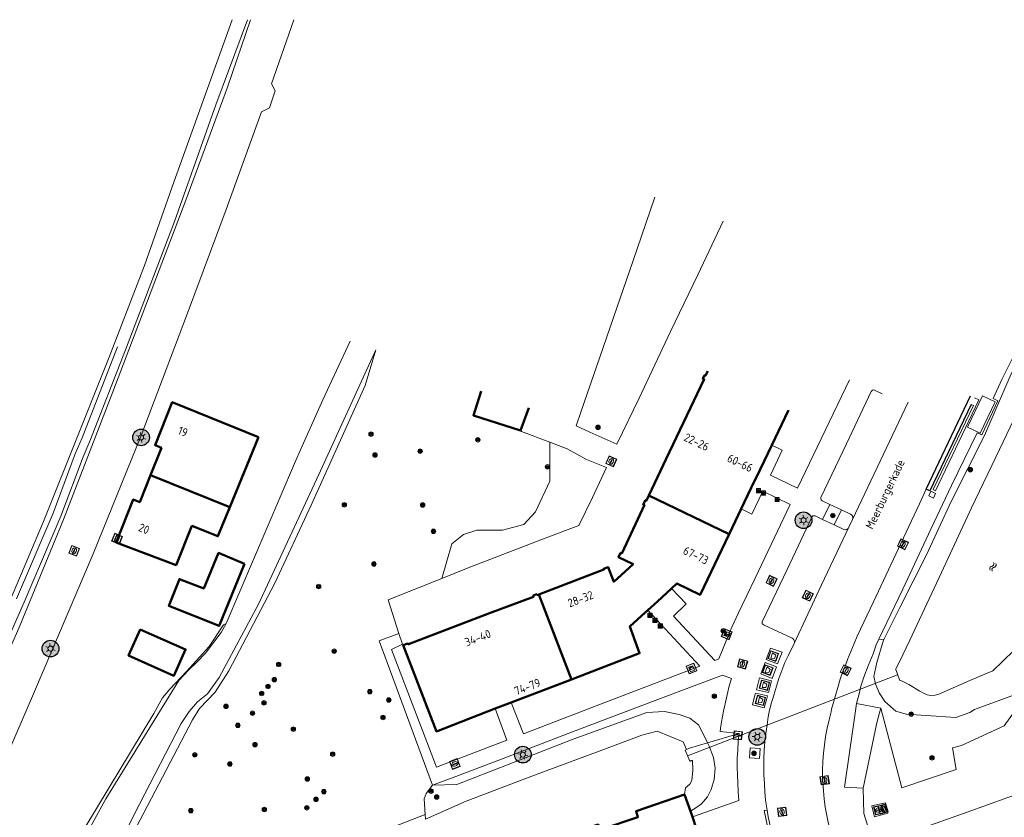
# Model space of a CAD drawing. Header units: metres. Extents: x 94279 to 96109, y 461866 to 463040.
# Tile 150 of 175: x 95163 to 95281, y 462944 to 463040. Entities that reach past the tile are written whole.
import ezdxf
from ezdxf.enums import TextEntityAlignment as Align

# ---------------------------------------------------------------- set-up
doc = ezdxf.new("R2010")
doc.units = ezdxf.units.M
doc.layers.get('0').update_dxf_attribs({"linetype": 'CONTINUOUS'})
for name, color, linetype, lineweight in [('B-WE-OV-LICHTMAST', 252, 'CONTINUOUS', 25), ('B_BEBOUWINGSGRENS_0', 132, 'CONTINUOUS', 50), ('B_LUIFEL_1', 132, 'CONTINUOUS', 50), ('B_TUSSENMUUR_0', 132, 'CONTINUOUS', 50), ('G_GRENS_ALGEMEEN_0', 251, 'CONTINUOUS', 13), ('K_DUIKER_LIJN_-1', 251, 'CONTINUOUS', 13), ('Q_AFVAL_APART_PLAATS_0', 251, 'CONTINUOUS', 13), ('Q_BOOM_0', 251, 'CONTINUOUS', 13), ('Q_BRANDKRAAN_0', 251, 'CONTINUOUS', 13), ('Q_CAI-KAST_0', 251, 'CONTINUOUS', 13), ('Q_ELEKTRAKAST_0', 251, 'CONTINUOUS', 13), ('Q_FIETSENREK_0', 251, 'CONTINUOUS', 13), ('Q_INSPECTIE_OF_RIOOLPUT_0', 251, 'CONTINUOUS', 13), ('Q_KOLK_0', 251, 'CONTINUOUS', 13), ('Q_LICHTMAST_0', 251, 'CONTINUOUS', 13), ('Q_LIJNAFWATERING_LIJN_0', 251, 'CONTINUOUS', 13), ('Q_PAAL_STEEN_0', 251, 'CONTINUOUS', 13), ('Q_STRAATNAAMBORD_0', 251, 'CONTINUOUS', 13), ('Q_WATERLEIDINGPUT_0', 251, 'CONTINUOUS', 13), ('S_GBKN_SYMBOOL_WATER_0', 251, 'CONTINUOUS', 13), ('T_CULTUURGRENS_0', 251, 'CONTINUOUS', 13), ('T_GBKN_ABRI_0', 251, 'CONTINUOUS', 13), ('T_HEK_0', 251, 'CONTINUOUS', 13), ('T_HEK_LIJN_0', 251, 'CONTINUOUS', 13), ('T_WALBESCHERMING_0', 251, 'CONTINUOUS', 13), ('V_BLINDENGELEIDESTROOK_0', 251, 'CONTINUOUS', 13), ('V_WEGGRENS_0', 251, 'CONTINUOUS', 13), ('W_WATERGRENS_0', 251, 'CONTINUOUS', 13), ('Z_GBKN_HUISNUMMER_0', 251, 'CONTINUOUS', 13), ('Z_STRAATNAAM_0', 251, 'CONTINUOUS', 13)]:
    doc.layers.add(name, color=color, linetype=linetype, lineweight=lineweight)
doc.layers.add('Busperron_0', color=251, linetype='CONTINUOUS')
doc.styles.get("Standard").update_dxf_attribs({"font": 'isocp.shx'})

# ---------------------------------------------------------------- blocks, each defined once
blk = doc.blocks.new('Q_PAAL_STEEN')
for points in [[(-0.5, 0.5), (0.5, 0.5), (0.5, -0.5), (-0.5, -0.5)], [(-0.08, 0.33), (0.07, 0.33), (0.07, -0.33), (-0.08, -0.33)]]:
    blk.add_lwpolyline(points, close=True)
blk.add_lwpolyline([(-0.44, 0.46), (0.44, 0.46, -0.414214), (0.46, 0.44), (0.46, -0.44, -0.414214), (0.44, -0.46), (-0.44, -0.46, -0.414214), (-0.46, -0.44), (-0.46, 0.44), (-0.46, 0.44), (-0.46, 0.45), (-0.46, 0.45), (-0.46, 0.45), (-0.46, 0.45), (-0.46, 0.45), (-0.46, 0.45), (-0.46, 0.46), (-0.46, 0.46), (-0.46, 0.46), (-0.45, 0.46), (-0.45, 0.46), (-0.45, 0.46), (-0.45, 0.46), (-0.45, 0.46), (-0.45, 0.46), (-0.44, 0.46), (-0.44, 0.46)], format="xyb")
blk = doc.blocks.new('Q_KOLK')
blk.add_lwpolyline([(-0.5, 0.5), (0.5, 0.5), (0.5, -0.5), (-0.5, -0.5)], close=True)
for points in [[(-0.44, 0.46), (0.44, 0.46, -0.414214), (0.46, 0.44), (0.46, -0.44, -0.414214), (0.44, -0.46), (-0.44, -0.46, -0.414214), (-0.46, -0.44), (-0.46, 0.44, -0.414214), (-0.44, 0.46)], [(-0.34, 0.1, 0.380426), (-0.28, -0.18)], [(-0.01, 0.27, 0.240218), (-0.34, 0.1)], [(-0.19, 0.04, 0.853344), (-0.19, -0.03)], [(0.33, 0.11, 0.240191), (-0.01, 0.27)], [(0.18, -0.03, 0.849746), (0.18, 0.04)], [(0.27, -0.18, 0.380426), (0.33, 0.11)], [(-0.28, -0.18, 0.148452), (0.01, -0.26)], [(0.01, -0.26, 0.131742), (0.27, -0.18)]]:
    blk.add_lwpolyline(points, format="xyb")
for points in [[(-0.19, 0.04), (0.18, 0.04)], [(0.18, -0.03), (-0.19, -0.03)]]:
    blk.add_lwpolyline(points)
blk = doc.blocks.new('Q_WATERLEIDINGPUT')
blk.add_lwpolyline([(-0.5, 0.5), (0.5, 0.5), (0.5, -0.5), (-0.5, -0.5)], close=True)
for points in [[(-0.44, 0.46), (0.44, 0.46, -0.414214), (0.46, 0.44), (0.46, -0.44, -0.414214), (0.44, -0.46), (-0.44, -0.46, -0.414214), (-0.46, -0.44), (-0.46, 0.44), (-0.46, 0.44), (-0.46, 0.45), (-0.46, 0.45), (-0.46, 0.45), (-0.46, 0.45), (-0.46, 0.45), (-0.46, 0.45), (-0.46, 0.46), (-0.46, 0.46), (-0.46, 0.46), (-0.45, 0.46), (-0.45, 0.46), (-0.45, 0.46), (-0.45, 0.46), (-0.45, 0.46), (-0.45, 0.46), (-0.44, 0.46), (-0.44, 0.46)], [(-0.34, 0.1, 0.380426), (-0.28, -0.18)], [(-0.01, 0.27, 0.240218), (-0.34, 0.1)], [(-0.19, 0.04, 0.853344), (-0.19, -0.03)], [(0.33, 0.11, 0.240191), (-0.01, 0.27)], [(0.18, -0.03, 0.849746), (0.18, 0.04)], [(0.27, -0.18, 0.380426), (0.33, 0.11)], [(-0.28, -0.18, 0.148452), (0.01, -0.26)], [(0.01, -0.26, 0.131742), (0.27, -0.18)]]:
    blk.add_lwpolyline(points, format="xyb")
for points in [[(-0.19, 0.04), (0.18, 0.04)], [(0.18, -0.03), (-0.19, -0.03)]]:
    blk.add_lwpolyline(points)
blk = doc.blocks.new('Q_BRANDKRAAN')
blk.add_lwpolyline([(-0.5, 0.5), (0.5, 0.5), (0.5, -0.5), (-0.5, -0.5)], close=True)
for points in [[(-0.44, 0.46), (0.44, 0.46, -0.414214), (0.46, 0.44), (0.46, -0.44, -0.414214), (0.44, -0.46), (-0.44, -0.46, -0.414214), (-0.46, -0.44), (-0.46, 0.44), (-0.46, 0.44), (-0.46, 0.45), (-0.46, 0.45), (-0.46, 0.45), (-0.46, 0.45), (-0.46, 0.45), (-0.46, 0.45), (-0.46, 0.46), (-0.46, 0.46), (-0.46, 0.46), (-0.45, 0.46), (-0.45, 0.46), (-0.45, 0.46), (-0.45, 0.46), (-0.45, 0.46), (-0.45, 0.46), (-0.44, 0.46), (-0.44, 0.46)], [(-0.34, 0.1, 0.380426), (-0.28, -0.18)], [(-0.01, 0.27, 0.240218), (-0.34, 0.1)], [(-0.19, 0.04, 0.853344), (-0.19, -0.03)], [(0.33, 0.11, 0.240191), (-0.01, 0.27)], [(0.18, -0.03, 0.849746), (0.18, 0.04)], [(0.27, -0.18, 0.380426), (0.33, 0.11)], [(-0.28, -0.18, 0.148452), (0.01, -0.26)], [(0.01, -0.26, 0.131742), (0.27, -0.18)]]:
    blk.add_lwpolyline(points, format="xyb")
for points in [[(-0.19, 0.04), (0.18, 0.04)], [(0.18, -0.03), (-0.19, -0.03)]]:
    blk.add_lwpolyline(points)
blk = doc.blocks.new('Q_INSPECTIE_OF_RIOOLPUT')
blk.add_lwpolyline([(-0.5, 0.5), (0.5, 0.5), (0.5, -0.5), (-0.5, -0.5)], close=True)
for points in [[(-0.44, 0.46), (0.44, 0.46, -0.414214), (0.46, 0.44), (0.46, -0.44, -0.414214), (0.44, -0.46), (-0.44, -0.46, -0.414214), (-0.46, -0.44), (-0.46, 0.44), (-0.46, 0.44), (-0.46, 0.45), (-0.46, 0.45), (-0.46, 0.45), (-0.46, 0.45), (-0.46, 0.45), (-0.46, 0.45), (-0.46, 0.46), (-0.46, 0.46), (-0.46, 0.46), (-0.45, 0.46), (-0.45, 0.46), (-0.45, 0.46), (-0.45, 0.46), (-0.45, 0.46), (-0.45, 0.46), (-0.44, 0.46), (-0.44, 0.46)], [(-0.34, 0.1, 0.380426), (-0.28, -0.18)], [(-0.01, 0.27, 0.240218), (-0.34, 0.1)], [(-0.19, 0.04, 0.853344), (-0.19, -0.03)], [(0.33, 0.11, 0.240191), (-0.01, 0.27)], [(0.18, -0.03, 0.849746), (0.18, 0.04)], [(0.27, -0.18, 0.380426), (0.33, 0.11)], [(-0.28, -0.18, 0.148452), (0.01, -0.26)], [(0.01, -0.26, 0.131742), (0.27, -0.18)]]:
    blk.add_lwpolyline(points, format="xyb")
for points in [[(-0.19, 0.04), (0.18, 0.04)], [(0.18, -0.03), (-0.19, -0.03)]]:
    blk.add_lwpolyline(points)
blk = doc.blocks.new('Q_FIETSENREK')
for points in [[(-0.5, 0.5), (0.5, 0.5), (0.5, -0.5), (-0.5, -0.5)], [(-0.06, 0.15), (0.18, 0.05), (0.04, -0.09)]]:
    blk.add_lwpolyline(points, close=True)
for points in [[(-0.44, 0.46), (0.44, 0.46, -0.414214), (0.46, 0.44), (0.46, -0.44, -0.414214), (0.44, -0.46), (-0.44, -0.46, -0.414214), (-0.46, -0.44), (-0.46, 0.44), (-0.46, 0.44), (-0.46, 0.45), (-0.46, 0.45), (-0.46, 0.45), (-0.46, 0.45), (-0.46, 0.45), (-0.46, 0.45), (-0.46, 0.46), (-0.46, 0.46), (-0.46, 0.46), (-0.45, 0.46), (-0.45, 0.46), (-0.45, 0.46), (-0.45, 0.46), (-0.45, 0.46), (-0.45, 0.46), (-0.44, 0.46), (-0.44, 0.46)], [(-0.18, 0.11, 0.847256), (-0.32, -0.14)], [(-0.19, 0.08, 0.842492), (-0.3, -0.12)], [(-0.17, 0.06, 0.053288), (-0.19, 0.08)], [(-0.19, -0.13, 0.502492), (-0.15, 0.04)], [(-0.15, 0.09, 0.06236), (-0.18, 0.11)], [(-0.16, -0.16, 0.494489), (-0.12, 0.07)], [(-0.32, -0.14, 0.089606), (-0.42, -0.35)], [(-0.3, -0.16, 0.110942), (-0.37, -0.35)], [(-0.29, -0.1, 0.006942), (-0.3, -0.12)], [(-0.3, -0.16, 0.02458), (-0.28, -0.17)], [(-0.21, -0.1, 0.381614), (-0.29, -0.1)], [(-0.22, -0.14, 0.533998), (-0.28, -0.14)], [(-0.28, -0.14, 0.009682), (-0.27, -0.14)], [(-0.28, -0.17, 0.148109), (-0.2, -0.17)], [(-0.27, -0.14, 0.120201), (-0.22, -0.14)], [(-0.22, -0.14, 0.003554), (-0.22, -0.14)], [(-0.19, -0.13, 0.017985), (-0.21, -0.1)], [(-0.12, -0.35, 0.075837), (-0.2, -0.17)], [(-0.08, -0.35, 0.094234), (-0.16, -0.16)], [(0.1, -0.16, 0.385208), (0.19, -0.33)], [(0.21, -0.05, 0.224648), (0.11, -0.13)], [(0.13, -0.17, 0.376993), (0.2, -0.3)], [(0.21, -0.09, 0.20829), (0.14, -0.14)], [(0.19, -0.33, 1), (0.29, -0.06)], [(0.2, -0.3, 1), (0.28, -0.09)], [(0.29, -0.06, 0.086253), (0.24, -0.05)], [(0.28, -0.09, 0.079305), (0.24, -0.08)]]:
    blk.add_lwpolyline(points, format="xyb")
for points in [[(-0.17, 0.06), (-0.26, -0.04), (-0.24, -0.06), (-0.15, 0.04)], [(0.08, 0.22), (0, 0.25), (-0.15, 0.09)], [(-0.12, 0.07), (-0.09, 0.11), (0.02, -0.13), (0.1, -0.16)], [(0.24, -0.05), (0.23, 0.05), (0.26, 0.09), (0.3, 0.08), (0.31, 0.11), (0.19, 0.15), (0.18, 0.12), (0.23, 0.1), (0.21, 0.08), (-0.04, 0.17), (0, 0.22), (0.07, 0.19), (0.08, 0.22)], [(0.21, -0.05), (0.2, 0.03), (0.06, -0.11)], [(-0.42, -0.35), (-0.37, -0.35)], [(-0.12, -0.35), (-0.08, -0.35)], [(0.06, -0.11), (0.11, -0.13)], [(0.13, -0.17), (0.25, -0.22), (0.24, -0.08)], [(0.14, -0.14), (0.22, -0.17), (0.21, -0.09)]]:
    blk.add_lwpolyline(points)
blk = doc.blocks.new('Q_BOOM')
for radius in [0.27, 0.18, 0.09]:
    blk.add_circle((0, 0), radius)
blk = doc.blocks.new('Q_LICHTMAST')
for points in [[(-0.26, 0.15), (-0.52, 0.3)], [(0, 0.3), (0, 0.6)], [(0.26, 0.15), (0.52, 0.3)], [(-0.26, -0.15), (-0.52, -0.3)], [(0, -0.3), (0, -0.6)], [(0.26, -0.15), (0.52, -0.3)]]:
    blk.add_lwpolyline(points)
blk.add_circle((0, 0), 0.3)
blk = doc.blocks.new('Q_CAI-KAST')
for points in [[(-0.5, 0.5), (0.5, 0.5), (0.5, -0.5), (-0.5, -0.5)], [(-0.26, 0.26), (0.25, 0.26), (0.25, 0.19), (-0.26, 0.19)], [(-0.26, 0.11), (0.25, 0.11), (0.25, -0.33), (-0.26, -0.33)]]:
    blk.add_lwpolyline(points, close=True)
blk.add_lwpolyline([(-0.44, 0.46), (0.44, 0.46, -0.414214), (0.46, 0.44), (0.46, -0.44, -0.414214), (0.44, -0.46), (-0.44, -0.46, -0.414214), (-0.46, -0.44), (-0.46, 0.44), (-0.46, 0.44), (-0.46, 0.45), (-0.46, 0.45), (-0.46, 0.45), (-0.46, 0.45), (-0.46, 0.45), (-0.46, 0.45), (-0.46, 0.46), (-0.46, 0.46), (-0.46, 0.46), (-0.45, 0.46), (-0.45, 0.46), (-0.45, 0.46), (-0.45, 0.46), (-0.45, 0.46), (-0.45, 0.46), (-0.44, 0.46), (-0.44, 0.46)], format="xyb")
blk.add_circle((-0.18, -0.03), 0.0354)
blk = doc.blocks.new('Q_ELEKTRAKAST')
for points in [[(-0.5, 0.5), (0.5, 0.5), (0.5, -0.5), (-0.5, -0.5)], [(-0.26, 0.26), (0.25, 0.26), (0.25, 0.19), (-0.26, 0.19)], [(-0.26, 0.11), (0.25, 0.11), (0.25, -0.33), (-0.26, -0.33)]]:
    blk.add_lwpolyline(points, close=True)
blk.add_lwpolyline([(-0.44, 0.46), (0.44, 0.46, -0.414214), (0.46, 0.44), (0.46, -0.44, -0.414214), (0.44, -0.46), (-0.44, -0.46, -0.414214), (-0.46, -0.44), (-0.46, 0.44), (-0.46, 0.44), (-0.46, 0.45), (-0.46, 0.45), (-0.46, 0.45), (-0.46, 0.45), (-0.46, 0.45), (-0.46, 0.45), (-0.46, 0.46), (-0.46, 0.46), (-0.46, 0.46), (-0.45, 0.46), (-0.45, 0.46), (-0.45, 0.46), (-0.45, 0.46), (-0.45, 0.46), (-0.45, 0.46), (-0.44, 0.46), (-0.44, 0.46)], format="xyb")
blk.add_lwpolyline([(-0.18, 0, -1), (-0.18, -0.07, -1)], format="xyb", close=True)
blk.add_lwpolyline([(0.04, 0.09), (-0.06, -0.11), (0.04, -0.11), (-0.06, -0.31)])
blk = doc.blocks.new('Q_STRAATNAAMBORD')
for points in [[(-0.5, 0.5), (0.5, 0.5), (0.5, -0.5), (-0.5, -0.5)], [(-0.37, 0.22), (0.36, 0.22), (0.36, -0.21), (-0.37, -0.21)]]:
    blk.add_lwpolyline(points, close=True)
for points in [[(-0.44, 0.46), (0.44, 0.46, -0.414214), (0.46, 0.44), (0.46, -0.44, -0.414214), (0.44, -0.46), (-0.44, -0.46, -0.414214), (-0.46, -0.44), (-0.46, 0.44), (-0.46, 0.44), (-0.46, 0.45), (-0.46, 0.45), (-0.46, 0.45), (-0.46, 0.45), (-0.46, 0.45), (-0.46, 0.45), (-0.46, 0.46), (-0.46, 0.46), (-0.46, 0.46), (-0.45, 0.46), (-0.45, 0.46), (-0.45, 0.46), (-0.45, 0.46), (-0.45, 0.46), (-0.45, 0.46), (-0.44, 0.46), (-0.44, 0.46)], [(-0.29, 0.16), (0.28, 0.16, -0.414214), (0.3, 0.14), (0.3, -0.13, -0.414214), (0.28, -0.16), (-0.29, -0.16, -0.414214), (-0.31, -0.13), (-0.31, 0.14), (-0.31, 0.14), (-0.31, 0.14), (-0.31, 0.14), (-0.31, 0.15), (-0.31, 0.15), (-0.31, 0.15), (-0.3, 0.15), (-0.3, 0.15), (-0.3, 0.15), (-0.3, 0.16), (-0.3, 0.16), (-0.3, 0.16), (-0.3, 0.16), (-0.29, 0.16), (-0.29, 0.16), (-0.29, 0.16), (-0.29, 0.16), (-0.29, 0.16)]]:
    blk.add_lwpolyline(points, format="xyb")
blk = doc.blocks.new('Q_AFVAL_APART_PLAATS')
for points in [[(-0.5, 0.5), (0.5, 0.5), (0.5, -0.5), (-0.5, -0.5)], [(-0.34, 0.2), (0.33, 0.2), (0.19, -0.25), (-0.2, -0.25)]]:
    blk.add_lwpolyline(points, close=True)
blk.add_lwpolyline([(-0.44, 0.46), (0.44, 0.46, -0.414214), (0.46, 0.44), (0.46, -0.44, -0.414214), (0.44, -0.46), (-0.44, -0.46, -0.414214), (-0.46, -0.44), (-0.46, 0.44, -0.414214), (-0.44, 0.46)], format="xyb")
blk = doc.blocks.new('WATERSYMBOOL')
for points in [[(-0.5, 0.15), (-0.44, 0.21), (-0.31, 0.27), (-0.19, 0.27), (-0.06, 0.21), (0, 0.15), (0.06, 0.09), (0.19, 0.02), (0.31, 0.02), (0.44, 0.09), (0.5, 0.15)], [(-0.5, -0.15), (-0.44, -0.09), (-0.31, -0.02), (-0.19, -0.02), (-0.06, -0.09), (0, -0.15), (0.06, -0.21), (0.19, -0.27), (0.31, -0.27), (0.44, -0.21), (0.5, -0.15)]]:
    blk.add_lwpolyline(points)
blk = doc.blocks.new('LM')
at = {"linetype": 'ByBlock'}
h = blk.add_hatch(color=256, dxfattribs=at)
h.dxf.hatch_style = 1
edge = h.paths.add_edge_path()
edge.add_arc((0, 0), 1, 0, 360)
blk.add_circle((0, 0), 1, dxfattribs=at)

msp = doc.modelspace()

# ---------------------------------------------------------------- linework, layer by layer
at = {"layer": 'B_BEBOUWINGSGRENS_0'}
for p, q in [((95223.04, 462990.32), (95224.02, 462993.06)), ((95253.12, 462988.58), (95255.14, 462992.78)), ((95188.22, 462981.15), (95191.63, 462989.52)), ((95248.03, 462977.92), (95249.47, 462980.93)), ((95221.9, 462957.73), (95229.14, 462960.51)), ((95219.99, 462957.01), (95221.9, 462957.73)), ((95243.37, 462944.73), (95242.68, 462946.72)), ((95243.61, 462944.07), (95243.37, 462944.73))]:
    msp.add_line(p, q, dxfattribs=at)
for points in [[(95245.45, 462997.42), (95245.2, 462996.9), (95245.08, 462996.94), (95244.87, 462996.51), (95245.02, 462996.47), (95240.49, 462986.95), (95238.41, 462982.54)], [(95218.32, 462995.03), (95217.39, 462992.13), (95223.04, 462990.32)], [(95191.63, 462989.52), (95181.31, 462993.71), (95179.25, 462988.55), (95180.02, 462988.24), (95178.71, 462984.96)], [(95249.47, 462980.93), (95250.67, 462983.45), (95251.73, 462985.66), (95253.12, 462988.58)], [(95178.71, 462984.96), (95177.43, 462981.76), (95176.65, 462982.07), (95174.58, 462976.92), (95181.77, 462974.18), (95183.66, 462978.9), (95186.79, 462977.65), (95188.22, 462981.15)], [(95238.41, 462982.54), (95238.13, 462981.94), (95238.01, 462981.99), (95237.72, 462981.48), (95237.86, 462981.42), (95235.15, 462975.6), (95235.01, 462975.66), (95234.76, 462975.17), (95236.52, 462974.33), (95234.19, 462972.2), (95233.51, 462973.96), (95232.98, 462973.77), (95233.01, 462973.67), (95225.21, 462970.69)], [(95241.11, 462971.4), (95241.74, 462971.98), (95244.54, 462970.63), (95248.03, 462977.92)], [(95189.98, 462974.35), (95186.86, 462975.66), (95185.09, 462971.4), (95182.17, 462972.53), (95180.92, 462969.32), (95186.94, 462966.91), (95189.98, 462974.35)], [(95225.21, 462970.69), (95225.04, 462970.62), (95224.98, 462970.71), (95224.55, 462970.56), (95224.59, 462970.41), (95219.3, 462968.43), (95209.6, 462964.72), (95209.54, 462964.81), (95208.96, 462964.6)], [(95238.26, 462968.79), (95239.42, 462969.86), (95241.11, 462971.4)], [(95229.14, 462960.51), (95237.3, 462963.65), (95237.14, 462964.11), (95236.12, 462966.84), (95237.95, 462968.52), (95238.26, 462968.79)], [(95208.96, 462964.6), (95212.96, 462954.29), (95219.99, 462957.01)], [(95242.68, 462946.72), (95236.87, 462944.72), (95237.09, 462944.03), (95232.58, 462942.48), (95232.34, 462943.13), (95226.52, 462941.18), (95226.66, 462940.77), (95221.57, 462939.02), (95221.81, 462938.34), (95217.3, 462936.79), (95217.05, 462937.47), (95211.24, 462935.49), (95211.35, 462935.16), (95206.29, 462933.33), (95206.53, 462932.62), (95202.03, 462931.1), (95201.77, 462931.79), (95195.98, 462929.83), (95196.12, 462929.42), (95185.71, 462925.83)], [(95247.77, 462932.06), (95247.18, 462933.82), (95247.14, 462933.8), (95246.14, 462936.63), (95245.46, 462938.63), (95244.04, 462942.82), (95243.65, 462943.93), (95243.61, 462944.07)]]:
    msp.add_lwpolyline(points, dxfattribs=at)
at = {"layer": 'B_LUIFEL_1'}
msp.add_lwpolyline([(95177.49, 462966.51), (95176.09, 462963.36), (95181.52, 462960.95), (95182.92, 462964.1), (95177.49, 462966.51)], dxfattribs=at)
at = {"layer": 'B_TUSSENMUUR_0'}
for p, q in [((95178.71, 462984.96), (95188.22, 462981.15)), ((95238.41, 462982.54), (95248.03, 462977.92)), ((95229.14, 462960.51), (95225.21, 462970.69))]:
    msp.add_line(p, q, dxfattribs=at)
at = {"layer": 'Busperron_0'}
for points in [[(95271.61, 462983.3), (95271.65, 462983.39), (95276.92, 462994.48)], [(95277.01, 462993.44), (95272.07, 462983.09), (95271.61, 462983.3)]]:
    msp.add_lwpolyline(points, dxfattribs=at)
at = {"layer": 'G_GRENS_ALGEMEEN_0'}
for points in [[(95174.77, 463000.33), (95170.51, 462989.44), (95169.7, 462987.53), (95167.04, 462980.44), (95162.66, 462970.17)], [(95213.6, 462972.61), (95214.79, 462976.74), (95216.18, 462977.86), (95217.78, 462978.37), (95220.87, 462978.37), (95223.43, 462979.08), (95224.82, 462980.6), (95226.53, 462984.25), (95226.53, 462988.91)], [(95187.76, 462967.2), (95187.45, 462967.06), (95185.72, 462964.45), (95183.01, 462961.44), (95181.03, 462959.34), (95180.15, 462958.31), (95179.12, 462956.42), (95170.97, 462942.92), (95165.45, 462932.21)], [(95263.29, 462957.63), (95266.18, 462957.08), (95266.2, 462957.08)], [(95266.2, 462957.08), (95266.19, 462957.06), (95265.96, 462956.23), (95265.72, 462955.3), (95264.08, 462947.5)]]:
    msp.add_lwpolyline(points, dxfattribs=at)
at = {"layer": 'K_DUIKER_LIJN_-1'}
msp.add_line((95268.17, 462961.06), (95243.04, 462951.37), dxfattribs=at)
at = {"layer": 'Q_LIJNAFWATERING_LIJN_0'}
msp.add_line((95274.64, 462989.75), (95274.22, 462988.81), dxfattribs=at)
at = {"layer": 'T_CULTUURGRENS_0'}
for p, q in [((95260.09, 462981.47), (95259.21, 462979.67)), ((95261.47, 462980.82), (95260.09, 462981.47)), ((95260.61, 462979.01), (95261.47, 462980.82)), ((95259.21, 462979.67), (95260.61, 462979.01)), ((95266.55, 462965.29), (95265.96, 462965.33)), ((95249.21, 462954.04), (95245.43, 462952.92)), ((95250.46, 462951.12), (95251.67, 462951.03)), ((95215.4, 462947.92), (95212.47, 462947.83)), ((95211.65, 462943.79), (95211.61, 462944.33))]:
    msp.add_line(p, q, dxfattribs=at)
for points in [[(95190.31, 463039.53), (95186.55, 463029.35), (95181.58, 463015.36), (95175.7, 462999.97), (95171.43, 462989.06), (95170.63, 462987.16), (95167.97, 462980.07), (95163.58, 462969.77), (95152.45, 462944.49)], [(95284.35, 463002.2), (95283.85, 463001.38), (95281.67, 462996.84), (95278.59, 462989.71), (95274.62, 462981.83), (95271.64, 462975.42), (95268.48, 462969.14), (95266.55, 462965.29)], [(95211.61, 462944.33), (95198.18, 462939.12), (95173.51, 462929.92), (95172.12, 462929.76), (95171.21, 462929.75), (95170.64, 462929.97), (95170.49, 462930.71), (95170.78, 462931.34), (95171.63, 462932.55), (95183.75, 462955.69), (95184.59, 462957.03), (95186.47, 462958.97), (95188.11, 462961.52), (95193.6, 462972.03), (95197.97, 462981.4), (95204.42, 462995.7), (95205.71, 463000)], [(95266.55, 462965.29), (95266.46, 462965.1), (95265.71, 462962.52), (95265.34, 462960.87), (95265.53, 462959.97), (95266, 462958.89), (95266.66, 462957.87), (95267.98, 462956.72), (95269.24, 462956.33), (95271.62, 462956.18), (95275.18, 462955.95), (95276.83, 462956.53), (95277.39, 462956.92), (95282.18, 462958.67), (95282.57, 462959.13), (95282.71, 462959.33)], [(95282.71, 462959.33), (95282.41, 462956.96), (95280.96, 462954.97), (95275.87, 462952.58), (95274.77, 462952.33), (95275.21, 462949.71), (95268.69, 462947.54), (95266.2, 462957.08)], [(95245.43, 462952.92), (95244.96, 462953.91), (95244.35, 462955.06), (95243.32, 462955.86), (95242.02, 462956.32), (95240.27, 462956.68), (95238.14, 462956.53), (95229.35, 462953.36), (95221.34, 462950.26), (95215.4, 462947.92)], [(95242.9, 462952.1), (95243.27, 462952.28), (95245.43, 462952.92)], [(95243.37, 462944.73), (95244.01, 462945.11), (95244.72, 462945.62), (95245.42, 462946.46), (95245.88, 462947.33), (95246.23, 462948.52), (95246.34, 462949.89), (95246.13, 462951.17), (95245.62, 462952.52), (95245.43, 462952.92)], [(95251.67, 462951.03), (95251.74, 462952.24), (95250.53, 462952.31), (95250.46, 462951.12)], [(95212.47, 462947.83), (95211.74, 462946.86), (95211.48, 462946.21), (95211.61, 462944.33)]]:
    msp.add_lwpolyline(points, dxfattribs=at)
at = {"layer": 'T_GBKN_ABRI_0'}
msp.add_lwpolyline([(95278.09, 462990.02), (95279.88, 462993.77), (95278.36, 462994.49), (95276.58, 462990.74), (95278.09, 462990.02)], dxfattribs=at)
at = {"layer": 'T_HEK_0'}
msp.add_lwpolyline([(95160.06, 462948.12), (95164.81, 462959.06), (95171.86, 462975.57), (95177.58, 462989.71), (95183.14, 463004.37), (95187.78, 463016.78), (95192.02, 463028.51), (95192.98, 463028.96), (95193.65, 463031.01), (95193.21, 463031.83), (95195.87, 463039.53)], dxfattribs=at)
at = {"layer": 'T_HEK_LIJN_0'}
msp.add_lwpolyline([(95265.42, 462944.07), (95267.01, 462944.49), (95266.73, 462945.73), (95265.11, 462945.38), (95265.42, 462944.07)], dxfattribs=at)
at = {"layer": 'T_WALBESCHERMING_0'}
for points in [[(95202.62, 463001.04), (95199.34, 462993.99), (95196.51, 462987.64), (95195.95, 462986.39)], [(95287.87, 463001.16), (95287.61, 463001.23), (95287.28, 463001.09), (95286.85, 463000.85), (95286.54, 463000.57), (95286.23, 463000.24), (95286, 462999.86), (95285.15, 462997.99), (95279.95, 462987.15), (95277.04, 462981.05), (95273.46, 462973.31), (95269.65, 462965.22), (95268.4, 462962.53), (95267.99, 462961.79), (95267.93, 462961.71)], [(95205.71, 463000), (95198.89, 462985.05), (95191.65, 462969.54), (95186.93, 462960.73), (95185.54, 462958.8), (95184.35, 462957.82), (95183.33, 462956.68), (95182.39, 462955.23), (95177.41, 462945.56), (95170.11, 462931.08), (95169.98, 462930.4), (95170.09, 462930.05)], [(95268.42, 462960.41), (95268.58, 462960.4), (95269.55, 462959.9), (95270.84, 462959.1), (95271.3, 462958.87), (95271.74, 462958.67), (95272.19, 462958.6), (95272.69, 462958.61), (95273.14, 462958.75), (95275.87, 462959.93), (95276.86, 462960.37), (95278.92, 462961.25), (95279.59, 462961.55), (95282.07, 462963.95)], [(95267.93, 462961.71), (95267.97, 462961.68), (95268.42, 462960.46), (95268.42, 462960.41)], [(95211.65, 462943.79), (95216.51, 462945.91), (95224.38, 462948.94), (95232.45, 462951.92), (95237.58, 462953.85), (95239.38, 462954.33), (95242.5, 462953.03), (95242.9, 462952.1)], [(95242.9, 462952.1), (95242.76, 462952.04), (95243.32, 462950.7), (95243.44, 462950.73), (95243.43, 462950.79)], [(95243.43, 462950.79), (95243.63, 462950.8), (95243.67, 462949.66), (95243.53, 462948.41), (95243.3, 462947.95), (95242.8, 462947.52)]]:
    msp.add_lwpolyline(points, dxfattribs=at)
at = {"layer": 'V_BLINDENGELEIDESTROOK_0'}
for points in [[(95277.4, 462994.25), (95277.94, 462993.99), (95272.74, 462983.11), (95272.47, 462983.24), (95277.28, 462993.31), (95277.01, 462993.44)], [(95272.19, 462983.04), (95271.93, 462982.5), (95272.49, 462982.23), (95272.74, 462982.77), (95272.19, 462983.04)]]:
    msp.add_lwpolyline(points, dxfattribs=at)
at = {"layer": 'V_WEGGRENS_0'}
for p, q in [((95262.8, 462979.66), (95262.36, 462978.73)), ((95208.46, 462966.02), (95208.91, 462964.74)), ((95208.96, 462964.6), (95208.91, 462964.74)), ((95252.72, 462958.93), (95253.08, 462960.33)), ((95263.29, 462957.63), (95263.12, 462956.47)), ((95243.61, 462944.07), (95249.18, 462946))]:
    msp.add_line(p, q, dxfattribs=at)
for points in [[(95155.57, 462950.07), (95159.55, 462958.97), (95163.05, 462966.92), (95168.29, 462979.68), (95174.21, 462994.97), (95182.96, 463017.93), (95187.93, 463031.46), (95190.68, 463039.53)], [(95239.1, 463018.26), (95236.48, 463010.57), (95234.96, 463006.16), (95232.53, 462999.1), (95230.31, 462992.65), (95229.7, 462990.89), (95231.32, 462990.14), (95234.57, 462988.7)], [(95234.57, 462988.7), (95237.25, 462994.21), (95241.01, 463002.18), (95244.25, 463008.98), (95247.31, 463015.4)], [(95283.62, 463002.56), (95283.49, 463002.28), (95281.98, 462999.05), (95280.69, 462996.42), (95279.63, 462994.14), (95280.2, 462993.87), (95278.29, 462989.79), (95277.72, 462990.06), (95274.67, 462983.74), (95272.16, 462978.51), (95268.83, 462971.32), (95265.96, 462965.33)], [(95256.22, 462983.4), (95259.54, 462990.33), (95262.43, 462996.39)], [(95260.09, 462981.47), (95259.18, 462981.89), (95259.04, 462982.01), (95259, 462982.15), (95259.02, 462982.29), (95262.06, 462988.72), (95265.05, 462995.01), (95265.18, 462995.14), (95265.29, 462995.18), (95265.43, 462995.15), (95266.34, 462994.7)], [(95269.47, 462993.71), (95266.09, 462986.64), (95262.8, 462979.66)], [(95265.4, 462940.61), (95271.46, 462942.83), (95276.51, 462944.63), (95281.41, 462946.38), (95284.42, 462947.42), (95285.35, 462949.25), (95287.38, 462953.41), (95292.89, 462965.41), (95297.37, 462974.9), (95301.81, 462983.92), (95305.37, 462991.79)], [(95226.53, 462988.91), (95223.13, 462990.2), (95223.04, 462990.32)], [(95233.34, 462985.88), (95230.93, 462986.86), (95228.61, 462988.12), (95226.53, 462988.91)], [(95253.12, 462988.58), (95254.36, 462987.98), (95252.97, 462984.98), (95256.22, 462983.4)], [(95213.6, 462972.61), (95216.57, 462973.81), (95225.99, 462977.43), (95230.02, 462978.94), (95231.64, 462982.3), (95233.34, 462985.88)], [(95255.32, 462981.47), (95252.05, 462983.06), (95250.74, 462980.32), (95249.47, 462980.93)], [(95260.29, 462956.94), (95260.47, 462957.63), (95260.74, 462958.59), (95261.02, 462959.56), (95261.33, 462960.53), (95261.65, 462961.46), (95261.72, 462961.71), (95261.86, 462961.98), (95262.18, 462962.88), (95262.58, 462963.84), (95262.99, 462964.8), (95263.37, 462965.69), (95265.29, 462969.81), (95268.59, 462976.81), (95270.83, 462981.54), (95271.61, 462983.3)], [(95246.77, 462962.99), (95247.76, 462965.35), (95248.34, 462966.77), (95249.15, 462968.47), (95251.12, 462972.64), (95255.32, 462981.47)], [(95255.79, 462964.8), (95255.83, 462964.95), (95255.84, 462965.08), (95255.77, 462965.24), (95255.7, 462965.36), (95255.55, 462965.45), (95252.14, 462967.04), (95252.06, 462967.11), (95251.99, 462967.18), (95251.96, 462967.29), (95251.98, 462967.42), (95254.95, 462973.69), (95257.93, 462979.96), (95258.06, 462980.09), (95258.2, 462980.12), (95258.32, 462980.09), (95259.21, 462979.67)], [(95261.47, 462980.82), (95262.55, 462980.32), (95262.72, 462980.19), (95262.82, 462980.03), (95262.84, 462979.88), (95262.8, 462979.66)], [(95262.36, 462978.73), (95259.1, 462971.84), (95255.79, 462964.8)], [(95262.36, 462978.73), (95262.26, 462978.57), (95262.12, 462978.47), (95261.9, 462978.44), (95261.69, 462978.5), (95260.61, 462979.01)], [(95208.46, 462966.02), (95207.17, 462970.03), (95213.6, 462972.61)], [(95241.11, 462971.4), (95242.86, 462969.57), (95241.35, 462968.1), (95246.32, 462962.79), (95246.77, 462962.99)], [(95221.9, 462957.73), (95223.38, 462954.01), (95232.62, 462957.53), (95244.49, 462962.09), (95238.26, 462968.79)], [(95212.47, 462947.83), (95206.08, 462965.13), (95208.46, 462966.02)], [(95208.91, 462964.74), (95207.58, 462964.11), (95212.84, 462950.3), (95212.96, 462950.02), (95221.38, 462953.25), (95219.99, 462957.01)], [(95255.79, 462964.8), (95255.11, 462963.43), (95254.69, 462962.54), (95254.32, 462961.57), (95253.98, 462960.64), (95253.21, 462958.12)], [(95265.96, 462965.33), (95265.64, 462964.65), (95265.28, 462963.56), (95264.66, 462962.12), (95264.14, 462960.79), (95263.81, 462959.72), (95263.59, 462958.79), (95263.29, 462957.63)], [(95254.35, 462963.76), (95252.97, 462964.27), (95252.45, 462962.88)], [(95252.45, 462962.88), (95253.82, 462962.38), (95254.35, 462963.76)], [(95253.7, 462962.02), (95252.33, 462962.54), (95251.8, 462961.19)], [(95247.21, 462961.01), (95239.14, 462958), (95229.27, 462954.24), (95220.45, 462950.85), (95215.28, 462948.89), (95212.47, 462947.83)], [(95247.85, 462959.01), (95247.99, 462959.58), (95248.29, 462960.61), (95247.21, 462961.01)], [(95251.8, 462961.19), (95253.17, 462960.63), (95253.7, 462962.02)], [(95253.08, 462960.33), (95251.66, 462960.71), (95251.3, 462959.28), (95252.72, 462958.93)], [(95249.21, 462954.04), (95246.96, 462954.29), (95246.99, 462954.63), (95247.1, 462955.42), (95247.33, 462956.72), (95247.69, 462958.3), (95247.85, 462959.01)], [(95252.52, 462958.24), (95252.6, 462958.54), (95251.18, 462958.87), (95251.07, 462958.48)], [(95251.07, 462958.48), (95250.81, 462957.46), (95252.23, 462957.1), (95252.52, 462958.24)], [(95252.58, 462944.85), (95252.39, 462946.05), (95252.3, 462947.06), (95252.26, 462948.06), (95252.19, 462949.03), (95252.16, 462950.02), (95252.16, 462951.02), (95252.23, 462952.02), (95252.3, 462953.05), (95252.41, 462954.04), (95252.56, 462955.08), (95252.71, 462956.03), (95252.87, 462956.82), (95253.1, 462957.76), (95253.21, 462958.12)], [(95263.25, 462933.16), (95262.43, 462935.54), (95260.78, 462940.29), (95260.31, 462941.76), (95259.9, 462943.2), (95259.71, 462944.2), (95259.53, 462945.19), (95259.4, 462946.19), (95259.31, 462947.17), (95259.24, 462948.19), (95259.21, 462948.43), (95259.22, 462948.67), (95259.21, 462949.66), (95259.25, 462950.68), (95259.32, 462951.69), (95259.43, 462952.68), (95259.58, 462953.68), (95259.76, 462954.68), (95259.98, 462955.68), (95260.22, 462956.64), (95260.29, 462956.94)], [(95263.12, 462956.47), (95261.82, 462947.61), (95264.08, 462947.5)], [(95249.18, 462946), (95249.11, 462947.04), (95249.04, 462948.13), (95249, 462949.05), (95248.98, 462950.02), (95248.99, 462951.03), (95249.04, 462952.03), (95249.11, 462953.1), (95249.21, 462954.04)], [(95264.08, 462947.5), (95264.14, 462944.45), (95264.72, 462942.64), (95265.4, 462940.61)], [(95252.58, 462944.85), (95252.2, 462944.8), (95252.97, 462941.19), (95253.3, 462941.27)], [(95253.3, 462941.27), (95253.13, 462942.07), (95252.69, 462944.04), (95252.58, 462944.85)], [(95266.66, 462945.5), (95265.36, 462945.21), (95265.58, 462944.3), (95266.89, 462944.66), (95266.66, 462945.5)]]:
    msp.add_lwpolyline(points, dxfattribs=at)
at = {"layer": 'W_WATERGRENS_0'}
for p, q in [((95195.95, 462986.39), (95187.76, 462967.2)), ((95242.8, 462947.52), (95242.68, 462946.72))]:
    msp.add_line(p, q, dxfattribs=at)
for points in [[(95077.87, 462810.52), (95080.47, 462814.49), (95085.87, 462823.11), (95090.65, 462831.03), (95102.47, 462850.94), (95106.04, 462857.32), (95111.32, 462866.55), (95116.99, 462876.99), (95123.08, 462888.4), (95129.31, 462900.6), (95134.5, 462910.71), (95138.13, 462918.37), (95142.87, 462928.18), (95147.52, 462938.29), (95152.41, 462949.07), (95156.87, 462958.21), (95158.24, 462961.22), (95160.35, 462966.41), (95165.91, 462979.41), (95169.16, 462987.6), (95173.75, 462999.12), (95177.98, 463010.1), (95181.31, 463019.51), (95188.48, 463039.53)], [(95165.68, 462931.91), (95166.38, 462933.42), (95173.36, 462946.19), (95182.11, 462960.4), (95183.29, 462961.65), (95184.27, 462962.56), (95185.3, 462963.67), (95187.17, 462966.15), (95187.76, 462967.2)]]:
    msp.add_lwpolyline(points, dxfattribs=at)

# ---------------------------------------------------------------- block references
at = {"layer": 'B-WE-OV-LICHTMAST'}
for p in [(95177.58, 462989.5), (95256.93, 462979.57), (95166.73, 462964.2), (95251.39, 462953.63), (95223.31, 462951.5)]:
    msp.add_blockref('LM', p, dxfattribs=at)
at = {"layer": 'Q_AFVAL_APART_PLAATS_0'}
for p, rotation in [((95253.3, 462963.31), 69.4711413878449), ((95252.63, 462961.63), 68.66773687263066), ((95252.24, 462959.81), 75.57812695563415), ((95251.76, 462958), 75.39754119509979)]:
    msp.add_blockref('Q_AFVAL_APART_PLAATS', p, dxfattribs=dict(at, rotation=rotation))
at = {"layer": 'Q_BOOM_0'}
for p, rotation in [((95232.31, 462990.71), 156.0407785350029), ((95205.12, 462989.89), 65.73463030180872), ((95217.92, 462989.21), 162.2332733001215), ((95211, 462987.84), 72.22592091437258), ((95205.6, 462987.39), 65.73463030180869), ((95226.26, 462985.97), 90), ((95276.91, 462985.64), 63.26363111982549), ((95201.93, 462981.43), 65.73463030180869), ((95211.3, 462981.41), 38.79556807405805), ((95260.43, 462980.14), 64.77458368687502), ((95212.6, 462978.24), 38.79556807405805), ((95205.47, 462974.33), 21.88126631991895), ((95198.85, 462971.64), 65.0145913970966), ((95247.31, 462966.32), 67.74783417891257), ((95200.71, 462963.89), 20.47425070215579), ((95194.06, 462962.3), 62.39560031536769), ((95192.79, 462959.67), 62.39560031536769), ((95193.55, 462960.48), 62.39560031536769), ((95192.03, 462958.83), 57.3488884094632), ((95204.98, 462959.05), 110.2916207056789), ((95246.25, 462958.5), 77.41765199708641), ((95187.75, 462957.28), 45.8094626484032), ((95192.3, 462957.7), 57.34888840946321), ((95207.25, 462958.04), 110.2916207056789), ((95190.93, 462956.46), 57.34888840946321), ((95206.56, 462955.96), 110.2916207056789), ((95269.83, 462956.35), 176.4401592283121), ((95189.17, 462955.01), 45.8094626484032), ((95195.82, 462954.56), 57.3488884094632), ((95191.23, 462952.7), 45.8094626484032), ((95184.01, 462951.47), 62.35689275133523), ((95200.53, 462951.56), 110.2916207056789), ((95251, 462951.66), 86.59697175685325), ((95188.22, 462950.38), 62.35689275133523), ((95272.31, 462951.12), 18.43758711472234), ((95197.49, 462948.58), 21.19882351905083), ((95199.47, 462947.06), 21.19882351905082), ((95212.31, 462947.13), 53.13950589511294), ((95212.99, 462946.43), 53.13950589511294), ((95198.54, 462946.14), 21.19882351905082), ((95183.54, 462944.79), 62.35689275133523), ((95192.35, 462944.93), 20.45977642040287), ((95197.43, 462945.13), 21.19882351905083)]:
    msp.add_blockref('Q_BOOM', p, dxfattribs=dict(at, rotation=rotation))
at = {"layer": 'Q_BRANDKRAAN_0', "rotation": 64.64282452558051}
msp.add_blockref('Q_BRANDKRAAN', (95253.1, 462972.32), dxfattribs=at)
at = {"layer": 'Q_CAI-KAST_0', "rotation": 21.02360703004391}
msp.add_blockref('Q_CAI-KAST', (95243.51, 462961.82), dxfattribs=at)
at = {"layer": 'Q_ELEKTRAKAST_0', "rotation": 67.74783417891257}
msp.add_blockref('Q_ELEKTRAKAST', (95247.73, 462965.92), dxfattribs=at)
at = {"layer": 'Q_FIETSENREK_0', "xscale": 0.5, "yscale": 0.5}
for p in [(95251.54, 462983.12), (95252.14, 462982.85), (95253.77, 462982.07), (95238.53, 462968.19), (95239.13, 462967.58), (95239.77, 462966.91)]:
    msp.add_blockref('Q_FIETSENREK', p, dxfattribs=at)
at = {"layer": 'Q_INSPECTIE_OF_RIOOLPUT_0'}
for p, rotation in [((95169.57, 462975.92), 68.6560533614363), ((95257.45, 462970.54), 64.8447380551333), ((95215.16, 462950.38), 20.97636196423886), ((95266.45, 462945), 105.4786381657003), ((95254.37, 462944.65), 97.6828763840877), ((95265.92, 462944.87), 12.82337293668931)]:
    msp.add_blockref('Q_INSPECTIE_OF_RIOOLPUT', p, dxfattribs=dict(at, rotation=rotation))
at = {"layer": 'Q_KOLK_0'}
for p, rotation in [((95233.9, 462986.63), 66.2819341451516), ((95268.84, 462976.7), 64.58090749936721), ((95261.98, 462961.61), 64.19546759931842), ((95259.46, 462948.43), 97.47155917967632)]:
    msp.add_blockref('Q_KOLK', p, dxfattribs=dict(at, rotation=rotation))
at = {"layer": 'Q_LICHTMAST_0'}
for p, rotation in [((95177.58, 462989.5), 67.96344133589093), ((95256.93, 462979.57), 64.59731239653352), ((95166.73, 462964.2), 66.86048807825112), ((95251.39, 462953.63), 83.99702549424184), ((95223.31, 462951.5), 21.00089473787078)]:
    msp.add_blockref('Q_LICHTMAST', p, dxfattribs=dict(at, rotation=rotation))
at = {"layer": 'Q_PAAL_STEEN_0', "rotation": 83.67321704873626}
msp.add_blockref('Q_PAAL_STEEN', (95249.05, 462953.81), dxfattribs=at)
at = {"layer": 'Q_STRAATNAAMBORD_0', "rotation": 68.12386442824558}
msp.add_blockref('Q_STRAATNAAMBORD', (95174.7, 462977.36), dxfattribs=at)
at = {"layer": 'Q_WATERLEIDINGPUT_0', "rotation": 73.92295714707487}
msp.add_blockref('Q_WATERLEIDINGPUT', (95249.62, 462962.37), dxfattribs=at)
at = {"layer": 'S_GBKN_SYMBOOL_WATER_0', "rotation": 65.19904946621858}
msp.add_blockref('WATERSYMBOOL', (95279.61, 462974), dxfattribs=at)

# ---------------------------------------------------------------- texts
at = {"layer": 'Z_GBKN_HUISNUMMER_0'}
for s, rotation, p in [('19', 338.2, (95182.6, 462990.2)), ('22-26', 334.7, (95244.12, 462988.95)), ('60-66', 334.4, (95249.33, 462986.43)), ('20', 338.1, (95177.93, 462978.56)), ('67-73', 334.4, (95244.03, 462975.36)), ('28-32', 20.8, (95230.22, 462970.15)), ('34-40', 20.8, (95217.91, 462965.48)), ('74-79', 20.8, (95223.85, 462959.63))]:
    msp.add_text(s, height=1, rotation=rotation, dxfattribs=at).set_placement(p, align=Align.MIDDLE)
at = {"layer": 'Z_STRAATNAAM_0', "linetype": 'Continuous'}
msp.add_text('Meerburgerkade', height=1, rotation=64.485, dxfattribs=at).set_placement((95266.83, 462982.63), align=Align.MIDDLE)

doc.saveas('drawing.dxf')
